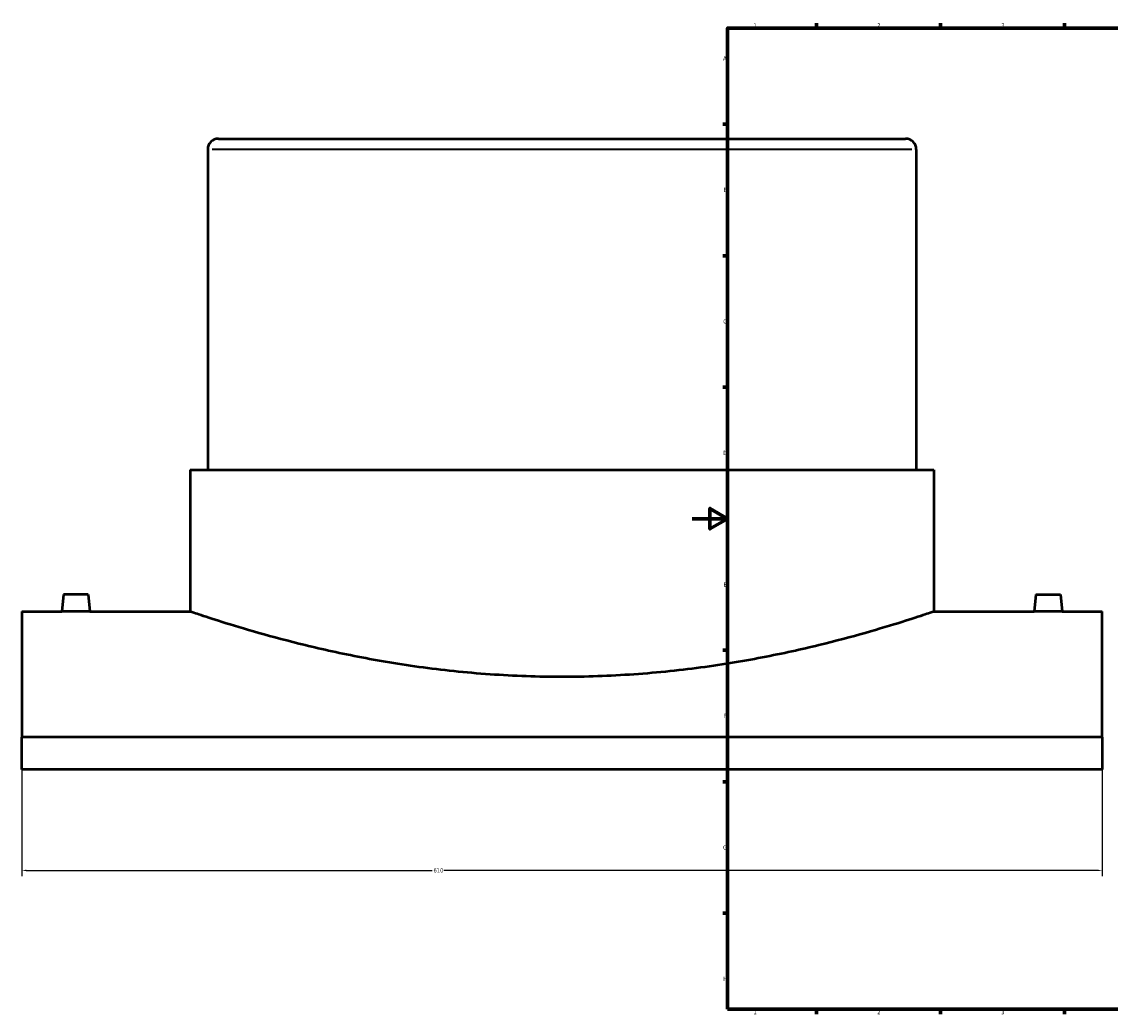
# Model space of a CAD drawing. Header units: millimetres. Extents: x -379 to 1611, y -971 to 1152.
# Tile 2 of 6: x -379 to 236, y 17 to 578. Entities that reach past the tile are written whole.
import ezdxf

# ---------------------------------------------------------------- set-up
doc = ezdxf.new("R2010")
doc.units = ezdxf.units.MM
for name, color, linetype, lineweight in [('Border (ANSI)', 7, 'Continuous', 70), ('Dimension (ANSI)', 7, 'Continuous', 25), ('Visible (ANSI)', 7, 'Continuous', 50), ('Visible Narrow (ANSI)', 7, 'Continuous', 35)]:
    doc.layers.add(name, color=color, linetype=linetype, lineweight=lineweight)
doc.styles.add('Note Text (ANSI)', font='tahoma.ttf')
doc.dimstyles.new('Default - mm (ANSI)', dxfattribs={"dimtxt": 2.4, "dimasz": 2.5, "dimexe": 3.175, "dimexo": 1.6002, "dimgap": 0.8, "dimtad": 0, "dimtoh": 1, "dimdec": 0, "dimrnd": 1e-08, "dimzin": 4, "dimdsep": 46, "dimtxsty": 'Note Text (ANSI)', "dimcen": 0.09, "dimdle": 10, "dimclrd": 256, "dimclre": 256, "dimclrt": 5, "dimadec": 1, "dimazin": 1, "dimtfac": 1.27, "dimtofl": 0, "dimtmove": 0, "dimatfit": 3, "dimfxl": 1, "dimtolj": 1, "dimtzin": 4, "dimlwd": -1, "dimlwe": -1, "dimarcsym": 0})

# ---------------------------------------------------------------- blocks, each defined once
blk = doc.blocks.new('Borders Default Border')
at = {"layer": 'Border (ANSI)'}
for p, q in [((70.08, 574), (70.08, 576.8)), ((140.17, 574), (140.17, 576.8)), ((210.25, 574), (210.25, 576.8)), ((20, 519.75), (17.2, 519.75)), ((20, 445.5), (17.2, 445.5)), ((20, 371.25), (17.2, 371.25)), ((20, 222.75), (17.2, 222.75)), ((20, 148.5), (17.2, 148.5)), ((20, 74.25), (17.2, 74.25)), ((70.08, 20), (70.08, 17.2)), ((140.17, 20), (140.17, 17.2)), ((210.25, 20), (210.25, 17.2))]:
    blk.add_line(p, q, dxfattribs=at)
at = {"layer": 'Border (ANSI)', "flags": 128}
for points in [[(20, 20), (20, 574), (821, 574), (821, 20), (20, 20)], [(0, 297), (20, 297), (10, 302.77), (10, 291.23), (20, 297)]]:
    blk.add_lwpolyline(points, dxfattribs=at)
at = {"layer": 'Border (ANSI)', "color": 5, "true_color": 0x0000ff, "char_height": 2.4, "attachment_point": 7, "style": 'Note Text (ANSI)'}
for s, insert in [('1', (34.5, 574.4)), ('2', (104.4, 574.4)), ('3', (174.46, 574.35)), ('A', (17.38, 555.68)), ('B', (17.67, 481.43)), ('C', (17.51, 407.13)), ('D', (17.52, 332.93)), ('E', (17.71, 258.68)), ('F', (17.78, 184.43)), ('G', (17.4, 110.13)), ('H', (17.53, 35.93)), ('1', (34.5, 17.2)), ('2', (104.4, 17.2)), ('3', (174.46, 17.15))]:
    blk.add_mtext(s, dxfattribs=dict(at, insert=insert))
blk = doc.blocks.new('*D6')
at = {"layer": 'Defpoints', "color": 0, "transparency": 16777216}
for p in [(-378.54, 173.62), (231.46, 173.62), (231.46, 98.4)]:
    blk.add_point(p, dxfattribs=at)
at = {"layer": 'Dimension (ANSI)', "transparency": 16777216}
for p, q in [((-378.54, 172.02), (-378.54, 95.22)), ((231.46, 172.02), (231.46, 95.22)), ((-376.04, 98.4), (-146.91, 98.4)), ((228.96, 98.4), (-140.17, 98.4))]:
    blk.add_line(p, q, dxfattribs=at)
for points in [[(-376.04, 98.81), (-376.04, 97.98), (-378.54, 98.4)], [(228.96, 98.81), (228.96, 97.98), (231.46, 98.4)]]:
    blk.add_solid(points, dxfattribs=at)
at = {"layer": 'Dimension (ANSI)', "color": 5, "transparency": 16777216, "insert": (-146.11, 99.65), "char_height": 2.4, "attachment_point": 1, "style": 'Note Text (ANSI)'}
blk.add_mtext('\\A1;610', dxfattribs=at)

msp = doc.modelspace()

# ---------------------------------------------------------------- linework, layer by layer
at = {"layer": 'Visible (ANSI)'}
for p, q in [((-267.54, 511.56), (120.46, 511.56)), ((-273.54, 505.56), (-273.54, 324.66)), ((126.46, 505.56), (126.46, 324.66)), ((-283.54, 324.66), (136.46, 324.66)), ((-283.54, 324.66), (-283.54, 244.56)), ((136.46, 324.66), (136.46, 244.56)), ((-355.04, 254.16), (-355.88, 244.56)), ((-341.04, 254.16), (-355.04, 254.16)), ((-341.04, 254.16), (-340.2, 244.56)), ((193.96, 254.16), (193.12, 244.56)), ((193.96, 254.16), (207.96, 254.16)), ((207.96, 254.16), (208.8, 244.56)), ((-378.54, 244.56), (-378.54, 173.62)), ((-378.54, 244.56), (-355.88, 244.56)), ((-340.2, 244.56), (-283.54, 244.56)), ((136.46, 244.56), (193.12, 244.56)), ((208.8, 244.56), (231.46, 244.56)), ((231.46, 173.62), (231.46, 244.56)), ((231.46, 173.62), (-378.54, 173.62)), ((-378.54, 155.47), (-378.54, 173.62)), ((231.46, 173.62), (231.46, 155.47)), ((231.46, 155.47), (-378.54, 155.47))]:
    msp.add_line(p, q, dxfattribs=at)
for centre, start, end in [((-267.54, 505.56), 90, 180), ((120.46, 505.56), 0, 90)]:
    msp.add_arc(centre, 6, start, end, dxfattribs=at)
for points, knots in [([(-340.2, 244.56), (-340.2, 244.56), (-340.4, 244.56), (-341.2, 244.55), (-341.8, 244.55), (-343.19, 244.53), (-344.07, 244.53), (-346.01, 244.52), (-347.06, 244.51), (-348.04, 244.51), (-349.03, 244.51), (-350.08, 244.52), (-352.01, 244.53), (-352.89, 244.53), (-354.28, 244.55), (-354.89, 244.55), (-355.68, 244.56), (-355.88, 244.56), (-355.88, 244.56)], [3.544848, 3.544848, 3.544848, 3.544848, 3.840233, 3.840233, 4.135619, 4.135619, 4.431041, 4.431041, 4.726464, 4.726464, 4.726464, 5.021887, 5.021887, 5.31731, 5.31731, 5.612695, 5.612695, 5.90808, 5.90808, 5.90808, 5.90808]), ([(136.46, 244.56), (136.46, 244.56), (136.14, 244.46), (134.83, 244.01), (133.83, 243.67), (129.81, 242.32), (125.73, 240.97), (114.98, 237.55), (108.3, 235.5), (92.92, 231.07), (84.21, 228.7), (65.69, 224.1), (55.22, 221.7), (32.39, 217.17), (20.03, 215.04), (0.66, 212.36), (-5.94, 211.56), (-19.32, 210.16), (-26.1, 209.56), (-39.71, 208.61), (-46.55, 208.25), (-60.13, 207.78), (-66.89, 207.66), (-80.19, 207.66), (-86.95, 207.78), (-100.54, 208.25), (-107.37, 208.61), (-120.98, 209.56), (-127.76, 210.16), (-141.14, 211.56), (-147.74, 212.36), (-167.12, 215.04), (-179.47, 217.17), (-202.3, 221.7), (-212.77, 224.1), (-231.29, 228.7), (-240, 231.07), (-255.38, 235.5), (-262.06, 237.55), (-272.81, 240.97), (-276.89, 242.32), (-280.92, 243.67), (-281.91, 244.01), (-283.22, 244.46), (-283.54, 244.56), (-283.54, 244.56)], [31.920378, 31.920378, 31.920378, 31.920378, 33.914893, 33.914893, 35.909408, 35.909408, 39.898437, 39.898437, 43.887467, 43.887467, 47.876496, 47.876496, 51.867561, 51.867561, 55.858626, 55.858626, 57.854159, 57.854159, 59.849691, 59.849691, 61.845224, 61.845224, 63.840757, 63.840757, 65.836289, 65.836289, 67.831822, 67.831822, 69.827354, 69.827354, 71.822887, 71.822887, 75.813952, 75.813952, 79.805017, 79.805017, 83.794047, 83.794047, 87.783076, 87.783076, 91.772105, 91.772105, 93.76662, 93.76662, 95.761135, 95.761135, 95.761135, 95.761135]), ([(208.8, 244.56), (208.8, 244.56), (208.6, 244.56), (207.8, 244.55), (207.2, 244.55), (205.81, 244.53), (204.93, 244.53), (202.99, 244.52), (201.94, 244.51), (199.97, 244.51), (198.92, 244.52), (196.99, 244.53), (196.11, 244.53), (194.72, 244.55), (194.11, 244.55), (193.32, 244.56), (193.12, 244.56), (193.12, 244.56)], [1.181616, 1.181616, 1.181616, 1.181616, 1.477001, 1.477001, 1.772387, 1.772387, 2.067809, 2.067809, 2.363232, 2.363232, 2.658655, 2.658655, 2.954078, 2.954078, 3.249463, 3.249463, 3.544848, 3.544848, 3.544848, 3.544848])]:
    msp.add_open_spline(points, degree=3, knots=knots, dxfattribs=at)
at = {"layer": 'Visible Narrow (ANSI)'}
msp.add_line((124, 505.56), (-271.08, 505.56), dxfattribs=at)

# ---------------------------------------------------------------- block references
msp.add_blockref('Borders Default Border', (0, 0))

# ---------------------------------------------------------------- dimensions: what is measured, and where the dimension line sits
at = {"layer": 'Dimension (ANSI)'}
dim = msp.add_linear_dim(base=(231.46, 98.4), p1=(-378.54, 173.62), p2=(231.46, 173.62), dimstyle='Default - mm (ANSI)', override={"dimgap": 0.8, "dimtoh": 0, "dimdec": 0, "dimtol": 0, "dimlim": 0, "dimtp": 0, "dimtm": 0, "dimtdec": 2, "dimatfit": 1}, dxfattribs=at)
dim.commit()
dim.dimension.update_dxf_attribs({"geometry": '*D6', "text_midpoint": (-143.54, 98.4), "dimtype": 160})

doc.saveas('drawing.dxf')
